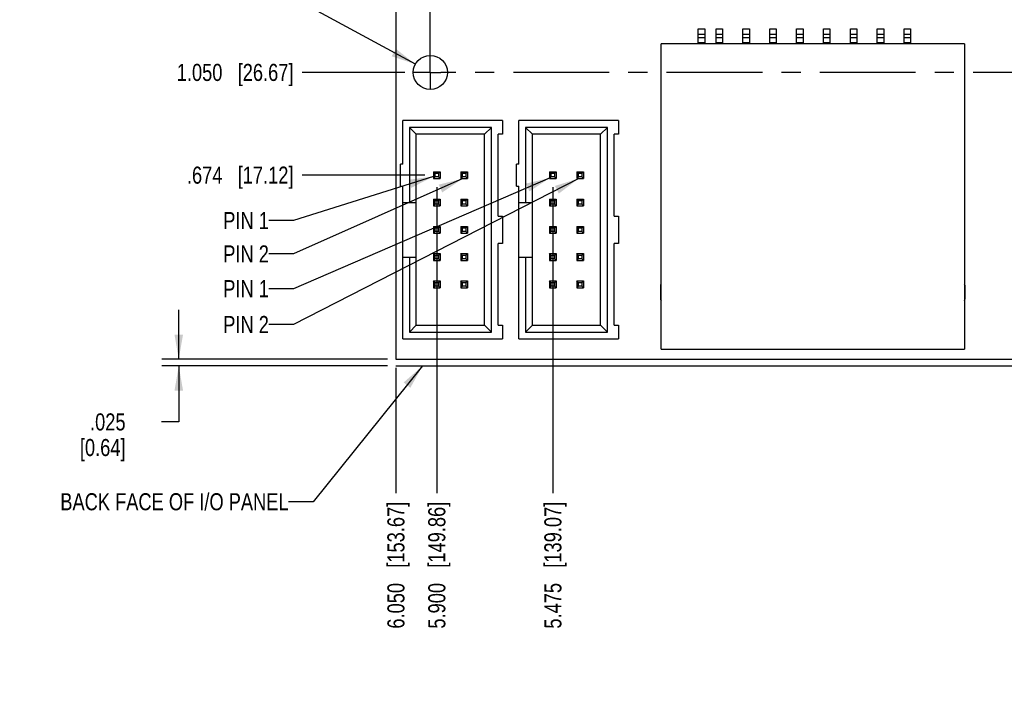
# Model space of a CAD drawing. Header units: inches. Extents: x 0 to 34, y 0 to 22.
# Tile 3 of 20: x 7.8 to 15, y 8 to 13. Entities that reach past the tile are written whole.
import ezdxf

# ---------------------------------------------------------------- set-up
doc = ezdxf.new("R2010")
doc.units = ezdxf.units.IN
doc.header["$LTSCALE"] = 1.87
doc.header["$MEASUREMENT"] = 0
doc.linetypes.add('CENTER', pattern=[0.6, 0.375, -0.075, 0.075, -0.075])
doc.layers.get('0').update_dxf_attribs({"linetype": 'CONTINUOUS'})
for name, color, linetype in [('02___PRT_ALL_AXES', 7, 'CONTINUOUS'), ('DETAIL', 7, 'CONTINUOUS'), ('DIMENSIONS', 7, 'CONTINUOUS')]:
    doc.layers.add(name, color=color, linetype=linetype)
doc.styles.get("Standard").update_dxf_attribs({"font": 'txt', "width": 0.8})
doc.dimstyles.new('DIMSTYLE_1', dxfattribs={"dimtxt": 0.125, "dimasz": 0.18, "dimexe": 0.18, "dimexo": 0.0625, "dimgap": 0.09, "dimtad": 0, "dimtih": 1, "dimtoh": 1, "dimdec": 3, "dimlfac": 0.5, "dimzin": 4, "dimdsep": 46, "dimtxsty": 'STANDARD', "dimblk": '_FILLED', "dimblk1": '_FILLED', "dimblk2": '_FILLED', "dimcen": 0.09, "dimadec": 0, "dimazin": 0, "dimtp": 0.01, "dimtm": 0.01, "dimtfac": 1, "dimtdec": 3, "dimtofl": 0, "dimtmove": 0, "dimatfit": 3, "dimldrblk": '_FILLED', "dimfxl": 1, "dimtolj": 1, "dimtzin": 4, "dimarcsym": 0})
doc.dimstyles.new('DIMSTYLE_2', dxfattribs={"dimtxt": 0.125, "dimasz": 0.18, "dimexe": 0.18, "dimexo": 0.0625, "dimgap": 0.09, "dimtad": 0, "dimtih": 1, "dimtoh": 1, "dimdec": 3, "dimlfac": 0.5, "dimzin": 4, "dimdsep": 46, "dimtxsty": 'STANDARD', "dimblk": '_FILLED', "dimblk1": '_FILLED', "dimblk2": '_FILLED', "dimcen": 0.09, "dimadec": 0, "dimazin": 0, "dimtp": 0.01, "dimtm": 0.01, "dimtfac": 1, "dimtdec": 3, "dimtofl": 0, "dimtmove": 0, "dimatfit": 3, "dimldrblk": '_FILLED', "dimfxl": 1, "dimtolj": 1, "dimtzin": 4, "dimarcsym": 0})
doc.dimstyles.new('DIMSTYLE_3', dxfattribs={"dimtxt": 0.125, "dimasz": 0.18, "dimexe": 0.18, "dimexo": 0.0625, "dimgap": 0.09, "dimtad": 0, "dimtih": 1, "dimtoh": 1, "dimdec": 3, "dimlfac": 0.5, "dimzin": 4, "dimdsep": 46, "dimtxsty": 'STANDARD', "dimblk": '_FILLED', "dimblk1": '_FILLED', "dimblk2": '_FILLED', "dimcen": 0.09, "dimadec": 0, "dimazin": 0, "dimtp": 0.01, "dimtm": 0.01, "dimtfac": 1, "dimtdec": 3, "dimtofl": 0, "dimtmove": 0, "dimatfit": 3, "dimldrblk": '_FILLED', "dimfxl": 1, "dimtolj": 1, "dimtzin": 4, "dimarcsym": 0})
doc.dimstyles.get("Standard").update_dxf_attribs({"dimtxt": 0.125, "dimasz": 0.18, "dimexe": 0.18, "dimexo": 0.0625, "dimgap": 0.09, "dimtad": 0, "dimtih": 1, "dimtoh": 1, "dimdec": 3, "dimzin": 4, "dimdsep": 46, "dimtxsty": 'STANDARD', "dimblk": '_FILLED', "dimblk1": '_FILLED', "dimblk2": '_FILLED', "dimcen": 0.09, "dimadec": 0, "dimazin": 0, "dimtol": 1, "dimtp": 0.01, "dimtm": 0.01, "dimtfac": 1, "dimtdec": 3, "dimtofl": 0, "dimtmove": 0, "dimatfit": 3, "dimldrblk": '_FILLED', "dimfxl": 1, "dimtolj": 1, "dimtzin": 4, "dimarcsym": 0})

# ---------------------------------------------------------------- blocks, each defined once
blk = doc.blocks.new('_FILLED')
at = {"color": 0, "linetype": 'BYBLOCK'}
blk.add_solid([(0, 0), (-1, 0.174), (-1, -0.174)], dxfattribs=at)
blk = doc.blocks.new('*D1')
at = {"layer": 'DIMENSIONS', "color": 2, "linetype": 'CONTINUOUS'}
for p, q in [((8.9575, 10.5086), (8.9575, 10.8686)), ((10.4852, 10.5086), (8.8325, 10.5086)), ((10.4852, 10.4586), (8.8325, 10.4586)), ((8.9575, 10.4586), (8.9575, 10.049)), ((8.9575, 10.049), (8.8303, 10.049))]:
    blk.add_line(p, q, dxfattribs=at)
at = {"layer": 'DIMENSIONS', "color": 2, "linetype": 'CONTINUOUS', "xscale": 0.18, "yscale": 0.18, "zscale": 0.18}
for p, rotation in [((8.9575, 10.5086), 270), ((8.9575, 10.4586), 90)]:
    blk.add_blockref('_FILLED', p, dxfattribs=dict(at, rotation=rotation))
at = {"layer": 'DIMENSIONS', "color": 2, "linetype": 'CONTINUOUS', "insert": (8.5678, 10.1115), "char_height": 0.125, "width": 0.6, "attachment_point": 3, "line_spacing_factor": 0.9}
blk.add_mtext('.025\\P[0.64]', dxfattribs=at)
blk = doc.blocks.new('*D38')
at = {"layer": 'DIMENSIONS', "color": 2, "linetype": 'CONTINUOUS'}
blk.add_line((11.6973, 11.7688), (11.6973, 9.5268), dxfattribs=at)
at = {"layer": 'DIMENSIONS', "color": 2, "linetype": 'CONTINUOUS', "insert": (11.6348, 9.4643), "char_height": 0.125, "width": 1.425, "attachment_point": 3, "rotation": 90, "line_spacing_factor": 0.9}
blk.add_mtext('5.475{\\Ftxt.shx;\\W1.000000;\\H0.125000; }[139.07]', dxfattribs=at)
blk = doc.blocks.new('*D39')
at = {"layer": 'DIMENSIONS', "color": 2, "linetype": 'CONTINUOUS'}
blk.add_line((10.8473, 11.7688), (10.8473, 9.5268), dxfattribs=at)
at = {"layer": 'DIMENSIONS', "color": 2, "linetype": 'CONTINUOUS', "insert": (10.7848, 9.4643), "char_height": 0.125, "width": 1.425, "attachment_point": 3, "rotation": 90, "line_spacing_factor": 0.9}
blk.add_mtext('5.900{\\Ftxt.shx;\\W1.000000;\\H0.125000; }[149.86]', dxfattribs=at)
blk = doc.blocks.new('*D42')
at = {"layer": 'DIMENSIONS', "color": 2, "linetype": 'CONTINUOUS'}
blk.add_line((10.7598, 11.8563), (9.8602, 11.8563), dxfattribs=at)
at = {"layer": 'DIMENSIONS', "color": 2, "linetype": 'CONTINUOUS', "insert": (9.7977, 11.9188), "char_height": 0.125, "width": 1.225, "attachment_point": 3, "line_spacing_factor": 0.9}
blk.add_mtext('.674{\\Ftxt.shx;\\W1.000000;\\H0.125000; }[17.12]', dxfattribs=at)
blk = doc.blocks.new('*D43')
at = {"layer": 'DIMENSIONS', "color": 2, "linetype": 'CONTINUOUS'}
blk.add_line((10.6968, 17.1626), (9.8602, 17.1626), dxfattribs=at)
at = {"layer": 'DIMENSIONS', "color": 2, "linetype": 'CONTINUOUS', "insert": (9.7977, 17.2251), "char_height": 0.125, "width": 1.325, "attachment_point": 3, "line_spacing_factor": 0.9}
blk.add_mtext('3.327{\\Ftxt.shx;\\W1.000000;\\H0.125000; }[84.51]', dxfattribs=at)
blk = doc.blocks.new('*D53')
at = {"layer": 'DIMENSIONS', "color": 2, "linetype": 'CONTINUOUS'}
blk.add_line((10.612, 12.6086), (9.8602, 12.6086), dxfattribs=at)
at = {"layer": 'DIMENSIONS', "color": 2, "linetype": 'CONTINUOUS', "insert": (9.7977, 12.6711), "char_height": 0.125, "width": 1.325, "attachment_point": 3, "line_spacing_factor": 0.9}
blk.add_mtext('1.050{\\Ftxt.shx;\\W1.000000;\\H0.125000; }[26.67]', dxfattribs=at)
blk = doc.blocks.new('*D54')
at = {"layer": 'DIMENSIONS', "color": 2, "linetype": 'CONTINUOUS'}
blk.add_line((10.612, 18.2566), (9.8602, 18.2566), dxfattribs=at)
at = {"layer": 'DIMENSIONS', "color": 2, "linetype": 'CONTINUOUS', "insert": (9.7977, 18.3191), "char_height": 0.125, "width": 1.225, "attachment_point": 3, "line_spacing_factor": 0.9}
blk.add_mtext('3.874{\\Ftxt.shx;\\W1.000000;\\H0.125000; }[98.4]', dxfattribs=at)
blk = doc.blocks.new('*D55')
at = {"layer": 'DIMENSIONS', "color": 2, "linetype": 'CONTINUOUS'}
for p, q in [((9.7977, 13.1546), (9.6802, 13.1546)), ((10.6902, 12.6685), (9.7977, 13.1546))]:
    blk.add_line(p, q, dxfattribs=at)
at = {"layer": 'DIMENSIONS', "color": 2, "linetype": 'CONTINUOUS', "xscale": 0.18, "yscale": 0.18, "zscale": 0.18, "rotation": 331.4272481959}
blk.add_blockref('_FILLED', (10.6902, 12.6685), dxfattribs=at)
at = {"layer": 'DIMENSIONS', "color": 2, "linetype": 'CONTINUOUS', "insert": (9.6177, 13.2171), "char_height": 0.125, "width": 1.591667, "attachment_point": 3, "line_spacing_factor": 0.9}
blk.add_mtext('6X \\Fgdt;{\\Fgdt;n}\\Ftxt;.125{\\Ftxt.shx;\\W1.000000;\\H0.125000; }[3.18]', dxfattribs=at)
blk = doc.blocks.new('*D57')
at = {"layer": 'DIMENSIONS', "color": 2, "linetype": 'CONTINUOUS'}
blk.add_line((10.5477, 10.4461), (10.5477, 9.5268), dxfattribs=at)
at = {"layer": 'DIMENSIONS', "color": 2, "linetype": 'CONTINUOUS', "insert": (10.4852, 9.4643), "char_height": 0.125, "width": 1.425, "attachment_point": 3, "rotation": 90, "line_spacing_factor": 0.9}
blk.add_mtext('6.050{\\Ftxt.shx;\\W1.000000;\\H0.125000; }[153.67]', dxfattribs=at)

msp = doc.modelspace()

# ---------------------------------------------------------------- linework, layer by layer
at = {"color": 7, "linetype": 'CONTINUOUS'}
for p, q in [((10.5477, 18.6086), (10.5477, 10.5086)), ((12.7624, 12.8175), (12.7624, 12.9278)), ((12.7624, 12.9278), (12.8096, 12.9278)), ((12.8096, 12.9278), (12.8096, 12.8175)), ((12.8923, 12.8175), (12.8923, 12.9278)), ((12.8923, 12.9278), (12.9395, 12.9278)), ((12.9395, 12.9278), (12.9395, 12.8175)), ((13.0891, 12.8175), (13.0891, 12.9278)), ((13.0891, 12.9278), (13.1364, 12.9278)), ((13.1364, 12.9278), (13.1364, 12.8175)), ((13.286, 12.8175), (13.286, 12.9278)), ((13.286, 12.9278), (13.3332, 12.9278)), ((13.3332, 12.9278), (13.3332, 12.8175)), ((13.4828, 12.8175), (13.4828, 12.9278)), ((13.4828, 12.9278), (13.5301, 12.9278)), ((13.5301, 12.9278), (13.5301, 12.8175)), ((13.6797, 12.8175), (13.6797, 12.9278)), ((13.6797, 12.9278), (13.7269, 12.9278)), ((13.7269, 12.9278), (13.7269, 12.8175)), ((13.8765, 12.8175), (13.8765, 12.9278)), ((13.8765, 12.9278), (13.9238, 12.9278)), ((13.9238, 12.9278), (13.9238, 12.8175)), ((14.0734, 12.8175), (14.0734, 12.9278)), ((14.0734, 12.9278), (14.1206, 12.9278)), ((14.1206, 12.9278), (14.1206, 12.8175)), ((14.2702, 12.8175), (14.2702, 12.9278)), ((14.2702, 12.9278), (14.3175, 12.9278)), ((14.3175, 12.9278), (14.3175, 12.8175)), ((12.8096, 12.8868), (12.7624, 12.8868)), ((12.7624, 12.8637), (12.8096, 12.8637)), ((12.9395, 12.8868), (12.8923, 12.8868)), ((12.8923, 12.8637), (12.9395, 12.8637)), ((13.1364, 12.8868), (13.0891, 12.8868)), ((13.0891, 12.8637), (13.1364, 12.8637)), ((13.3332, 12.8868), (13.286, 12.8868)), ((13.286, 12.8637), (13.3332, 12.8637)), ((13.5301, 12.8868), (13.4828, 12.8868)), ((13.4828, 12.8637), (13.5301, 12.8637)), ((13.7269, 12.8868), (13.6797, 12.8868)), ((13.6797, 12.8637), (13.7269, 12.8637)), ((13.9238, 12.8868), (13.8765, 12.8868)), ((13.8765, 12.8637), (13.9238, 12.8637)), ((14.1206, 12.8868), (14.0734, 12.8868)), ((14.0734, 12.8637), (14.1206, 12.8637)), ((14.3175, 12.8868), (14.2702, 12.8868)), ((14.2702, 12.8637), (14.3175, 12.8637)), ((12.4907, 10.5813), (12.4907, 12.8175)), ((14.7112, 12.8175), (12.4907, 12.8175)), ((12.8096, 12.8265), (12.7624, 12.8265)), ((12.9395, 12.8265), (12.8923, 12.8265)), ((13.1364, 12.8265), (13.0891, 12.8265)), ((13.3332, 12.8265), (13.286, 12.8265)), ((13.5301, 12.8265), (13.4828, 12.8265)), ((13.7269, 12.8265), (13.6797, 12.8265)), ((13.9238, 12.8265), (13.8765, 12.8265)), ((14.1206, 12.8265), (14.0734, 12.8265)), ((14.3175, 12.8265), (14.2702, 12.8265)), ((14.7112, 12.8175), (14.7112, 10.5813)), ((10.5973, 11.9363), (10.5973, 12.2563)), ((11.3273, 12.2563), (10.5973, 12.2563)), ((10.6473, 12.2063), (10.6473, 11.6563)), ((10.6473, 12.2063), (10.6973, 12.1563)), ((11.2473, 12.2063), (10.6473, 12.2063)), ((11.1973, 12.1563), (11.2473, 12.2063)), ((11.2473, 10.7063), (11.2473, 12.2063)), ((11.3273, 12.2563), (11.3273, 12.1563)), ((11.4473, 11.9363), (11.4473, 12.2563)), ((12.1773, 12.2563), (11.4473, 12.2563)), ((11.4973, 12.2063), (11.4973, 11.6563)), ((11.4973, 12.2063), (11.5473, 12.1563)), ((12.0973, 12.2063), (11.4973, 12.2063)), ((12.0473, 12.1563), (12.0973, 12.2063)), ((12.0973, 10.7063), (12.0973, 12.2063)), ((12.1773, 12.2563), (12.1773, 12.1563)), ((10.6973, 10.7563), (10.6973, 12.1563)), ((11.1973, 12.1563), (10.6973, 12.1563)), ((11.1973, 10.7563), (11.1973, 12.1563)), ((11.2973, 11.5563), (11.2973, 12.1563)), ((11.3273, 12.1563), (11.2973, 12.1563)), ((11.5473, 10.7563), (11.5473, 12.1563)), ((12.0473, 12.1563), (11.5473, 12.1563)), ((12.0473, 10.7563), (12.0473, 12.1563)), ((12.1473, 11.5563), (12.1473, 12.1563)), ((12.1773, 12.1563), (12.1473, 12.1563)), ((10.5813, 11.7763), (10.5813, 11.9363)), ((10.5973, 11.9363), (10.5813, 11.9363)), ((11.4313, 11.7763), (11.4313, 11.9363)), ((11.4473, 11.9363), (11.4313, 11.9363)), ((10.8353, 11.8683), (10.8223, 11.8813)), ((10.8223, 11.8813), (10.8223, 11.8313)), ((10.8223, 11.8813), (10.8723, 11.8813)), ((10.8353, 11.8443), (10.8223, 11.8313)), ((10.8223, 11.8313), (10.8723, 11.8313)), ((10.8353, 11.8443), (10.8353, 11.8683)), ((10.8593, 11.8683), (10.8353, 11.8683)), ((10.8593, 11.8443), (10.8353, 11.8443)), ((10.8593, 11.8683), (10.8723, 11.8813)), ((10.8593, 11.8683), (10.8593, 11.8443)), ((10.8723, 11.8313), (10.8593, 11.8443)), ((10.8723, 11.8813), (10.8723, 11.8313)), ((11.0223, 11.8813), (11.0223, 11.8313)), ((11.0353, 11.8683), (11.0223, 11.8813)), ((11.0223, 11.8813), (11.0723, 11.8813)), ((11.0353, 11.8443), (11.0223, 11.8313)), ((11.0223, 11.8313), (11.0723, 11.8313)), ((11.0353, 11.8443), (11.0353, 11.8683)), ((11.0593, 11.8683), (11.0353, 11.8683)), ((11.0593, 11.8443), (11.0353, 11.8443)), ((11.0593, 11.8683), (11.0723, 11.8813)), ((11.0593, 11.8683), (11.0593, 11.8443)), ((11.0723, 11.8313), (11.0593, 11.8443)), ((11.0723, 11.8813), (11.0723, 11.8313)), ((11.6723, 11.8813), (11.6723, 11.8313)), ((11.6853, 11.8683), (11.6723, 11.8813)), ((11.6723, 11.8813), (11.7223, 11.8813)), ((11.6853, 11.8443), (11.6723, 11.8313)), ((11.6723, 11.8313), (11.7223, 11.8313)), ((11.6853, 11.8443), (11.6853, 11.8683)), ((11.7093, 11.8683), (11.6853, 11.8683)), ((11.7093, 11.8443), (11.6853, 11.8443)), ((11.7093, 11.8683), (11.7223, 11.8813)), ((11.7093, 11.8683), (11.7093, 11.8443)), ((11.7223, 11.8313), (11.7093, 11.8443)), ((11.7223, 11.8813), (11.7223, 11.8313)), ((11.8853, 11.8683), (11.8723, 11.8813)), ((11.8723, 11.8813), (11.8723, 11.8313)), ((11.8723, 11.8813), (11.9223, 11.8813)), ((11.8853, 11.8443), (11.8723, 11.8313)), ((11.8723, 11.8313), (11.9223, 11.8313)), ((11.8853, 11.8443), (11.8853, 11.8683)), ((11.9093, 11.8683), (11.8853, 11.8683)), ((11.9093, 11.8443), (11.8853, 11.8443)), ((11.9093, 11.8683), (11.9223, 11.8813)), ((11.9093, 11.8683), (11.9093, 11.8443)), ((11.9223, 11.8313), (11.9093, 11.8443)), ((11.9223, 11.8813), (11.9223, 11.8313)), ((10.5813, 11.7763), (10.5973, 11.7763)), ((10.5973, 10.6563), (10.5973, 11.7763)), ((11.4313, 11.7763), (11.4473, 11.7763)), ((11.4473, 10.6563), (11.4473, 11.7763)), ((10.5973, 11.6563), (10.6973, 11.6563)), ((10.8353, 11.6683), (10.8223, 11.6813)), ((10.8223, 11.6813), (10.8223, 11.6313)), ((10.8223, 11.6813), (10.8723, 11.6813)), ((10.8353, 11.6443), (10.8223, 11.6313)), ((10.8223, 11.6313), (10.8723, 11.6313)), ((10.8353, 11.6443), (10.8353, 11.6683)), ((10.8593, 11.6683), (10.8353, 11.6683)), ((10.8593, 11.6443), (10.8353, 11.6443)), ((10.8593, 11.6683), (10.8723, 11.6813)), ((10.8593, 11.6683), (10.8593, 11.6443)), ((10.8723, 11.6313), (10.8593, 11.6443)), ((10.8723, 11.6813), (10.8723, 11.6313)), ((11.0353, 11.6683), (11.0223, 11.6813)), ((11.0223, 11.6813), (11.0223, 11.6313)), ((11.0223, 11.6813), (11.0723, 11.6813)), ((11.0353, 11.6443), (11.0223, 11.6313)), ((11.0223, 11.6313), (11.0723, 11.6313)), ((11.0353, 11.6443), (11.0353, 11.6683)), ((11.0593, 11.6683), (11.0353, 11.6683)), ((11.0593, 11.6443), (11.0353, 11.6443)), ((11.0593, 11.6683), (11.0723, 11.6813)), ((11.0593, 11.6683), (11.0593, 11.6443)), ((11.0723, 11.6313), (11.0593, 11.6443)), ((11.0723, 11.6813), (11.0723, 11.6313)), ((11.4473, 11.6563), (11.5473, 11.6563)), ((11.6853, 11.6683), (11.6723, 11.6813)), ((11.6723, 11.6813), (11.6723, 11.6313)), ((11.6723, 11.6813), (11.7223, 11.6813)), ((11.6853, 11.6443), (11.6723, 11.6313)), ((11.6723, 11.6313), (11.7223, 11.6313)), ((11.6853, 11.6443), (11.6853, 11.6683)), ((11.7093, 11.6683), (11.6853, 11.6683)), ((11.7093, 11.6443), (11.6853, 11.6443)), ((11.7093, 11.6683), (11.7223, 11.6813)), ((11.7093, 11.6683), (11.7093, 11.6443)), ((11.7223, 11.6313), (11.7093, 11.6443)), ((11.7223, 11.6813), (11.7223, 11.6313)), ((11.8853, 11.6683), (11.8723, 11.6813)), ((11.8723, 11.6813), (11.8723, 11.6313)), ((11.8723, 11.6813), (11.9223, 11.6813)), ((11.8853, 11.6443), (11.8723, 11.6313)), ((11.8723, 11.6313), (11.9223, 11.6313)), ((11.8853, 11.6443), (11.8853, 11.6683)), ((11.9093, 11.6683), (11.8853, 11.6683)), ((11.9093, 11.6443), (11.8853, 11.6443)), ((11.9093, 11.6683), (11.9223, 11.6813)), ((11.9093, 11.6683), (11.9093, 11.6443)), ((11.9223, 11.6313), (11.9093, 11.6443)), ((11.9223, 11.6813), (11.9223, 11.6313)), ((11.2973, 11.5563), (11.3273, 11.5563)), ((11.3273, 11.5563), (11.3273, 11.3563)), ((12.1473, 11.5563), (12.1773, 11.5563)), ((12.1773, 11.5563), (12.1773, 11.3563)), ((10.8353, 11.4683), (10.8223, 11.4813)), ((10.8223, 11.4813), (10.8223, 11.4313)), ((10.8223, 11.4813), (10.8723, 11.4813)), ((10.8353, 11.4443), (10.8353, 11.4683)), ((10.8593, 11.4683), (10.8353, 11.4683)), ((10.8593, 11.4683), (10.8723, 11.4813)), ((10.8593, 11.4683), (10.8593, 11.4443)), ((10.8723, 11.4813), (10.8723, 11.4313)), ((11.0353, 11.4683), (11.0223, 11.4813)), ((11.0223, 11.4813), (11.0223, 11.4313)), ((11.0223, 11.4813), (11.0723, 11.4813)), ((11.0353, 11.4443), (11.0353, 11.4683)), ((11.0593, 11.4683), (11.0353, 11.4683)), ((11.0593, 11.4683), (11.0723, 11.4813)), ((11.0593, 11.4683), (11.0593, 11.4443)), ((11.0723, 11.4813), (11.0723, 11.4313)), ((11.6853, 11.4683), (11.6723, 11.4813)), ((11.6723, 11.4813), (11.6723, 11.4313)), ((11.6723, 11.4813), (11.7223, 11.4813)), ((11.6853, 11.4443), (11.6853, 11.4683)), ((11.7093, 11.4683), (11.6853, 11.4683)), ((11.7093, 11.4683), (11.7223, 11.4813)), ((11.7093, 11.4683), (11.7093, 11.4443)), ((11.7223, 11.4813), (11.7223, 11.4313)), ((11.8853, 11.4683), (11.8723, 11.4813)), ((11.8723, 11.4813), (11.8723, 11.4313)), ((11.8723, 11.4813), (11.9223, 11.4813)), ((11.8853, 11.4443), (11.8853, 11.4683)), ((11.9093, 11.4683), (11.8853, 11.4683)), ((11.9093, 11.4683), (11.9223, 11.4813)), ((11.9093, 11.4683), (11.9093, 11.4443)), ((11.9223, 11.4813), (11.9223, 11.4313)), ((10.8353, 11.4443), (10.8223, 11.4313)), ((10.8223, 11.4313), (10.8723, 11.4313)), ((10.8593, 11.4443), (10.8353, 11.4443)), ((10.8723, 11.4313), (10.8593, 11.4443)), ((11.0353, 11.4443), (11.0223, 11.4313)), ((11.0223, 11.4313), (11.0723, 11.4313)), ((11.0593, 11.4443), (11.0353, 11.4443)), ((11.0723, 11.4313), (11.0593, 11.4443)), ((11.6853, 11.4443), (11.6723, 11.4313)), ((11.6723, 11.4313), (11.7223, 11.4313)), ((11.7093, 11.4443), (11.6853, 11.4443)), ((11.7223, 11.4313), (11.7093, 11.4443)), ((11.8853, 11.4443), (11.8723, 11.4313)), ((11.8723, 11.4313), (11.9223, 11.4313)), ((11.9093, 11.4443), (11.8853, 11.4443)), ((11.9223, 11.4313), (11.9093, 11.4443)), ((11.2973, 10.7563), (11.2973, 11.3563)), ((11.3273, 11.3563), (11.2973, 11.3563)), ((12.1473, 10.7563), (12.1473, 11.3563)), ((12.1773, 11.3563), (12.1473, 11.3563)), ((10.5973, 11.2563), (10.6973, 11.2563)), ((10.6473, 11.2563), (10.6473, 10.7063)), ((10.8353, 11.2683), (10.8223, 11.2813)), ((10.8223, 11.2813), (10.8223, 11.2313)), ((10.8223, 11.2813), (10.8723, 11.2813)), ((10.8353, 11.2443), (10.8353, 11.2683)), ((10.8593, 11.2683), (10.8353, 11.2683)), ((10.8593, 11.2683), (10.8723, 11.2813)), ((10.8593, 11.2683), (10.8593, 11.2443)), ((10.8723, 11.2813), (10.8723, 11.2313)), ((11.0353, 11.2683), (11.0223, 11.2813)), ((11.0223, 11.2813), (11.0223, 11.2313)), ((11.0223, 11.2813), (11.0723, 11.2813)), ((11.0353, 11.2443), (11.0353, 11.2683)), ((11.0593, 11.2683), (11.0353, 11.2683)), ((11.0593, 11.2683), (11.0723, 11.2813)), ((11.0593, 11.2683), (11.0593, 11.2443)), ((11.0723, 11.2813), (11.0723, 11.2313)), ((11.4473, 11.2563), (11.5473, 11.2563)), ((11.4973, 11.2563), (11.4973, 10.7063)), ((11.6853, 11.2683), (11.6723, 11.2813)), ((11.6723, 11.2813), (11.6723, 11.2313)), ((11.6723, 11.2813), (11.7223, 11.2813)), ((11.6853, 11.2443), (11.6853, 11.2683)), ((11.7093, 11.2683), (11.6853, 11.2683)), ((11.7093, 11.2683), (11.7223, 11.2813)), ((11.7093, 11.2683), (11.7093, 11.2443)), ((11.7223, 11.2813), (11.7223, 11.2313)), ((11.8853, 11.2683), (11.8723, 11.2813)), ((11.8723, 11.2813), (11.8723, 11.2313)), ((11.8723, 11.2813), (11.9223, 11.2813)), ((11.8853, 11.2443), (11.8853, 11.2683)), ((11.9093, 11.2683), (11.8853, 11.2683)), ((11.9093, 11.2683), (11.9223, 11.2813)), ((11.9093, 11.2683), (11.9093, 11.2443)), ((11.9223, 11.2813), (11.9223, 11.2313)), ((10.8353, 11.2443), (10.8223, 11.2313)), ((10.8223, 11.2313), (10.8723, 11.2313)), ((10.8593, 11.2443), (10.8353, 11.2443)), ((10.8723, 11.2313), (10.8593, 11.2443)), ((11.0353, 11.2443), (11.0223, 11.2313)), ((11.0223, 11.2313), (11.0723, 11.2313)), ((11.0593, 11.2443), (11.0353, 11.2443)), ((11.0723, 11.2313), (11.0593, 11.2443)), ((11.6853, 11.2443), (11.6723, 11.2313)), ((11.6723, 11.2313), (11.7223, 11.2313)), ((11.7093, 11.2443), (11.6853, 11.2443)), ((11.7223, 11.2313), (11.7093, 11.2443)), ((11.8853, 11.2443), (11.8723, 11.2313)), ((11.8723, 11.2313), (11.9223, 11.2313)), ((11.9093, 11.2443), (11.8853, 11.2443)), ((11.9223, 11.2313), (11.9093, 11.2443)), ((10.8353, 11.0683), (10.8223, 11.0813)), ((10.8223, 11.0813), (10.8223, 11.0313)), ((10.8223, 11.0813), (10.8723, 11.0813)), ((10.8353, 11.0443), (10.8223, 11.0313)), ((10.8353, 11.0443), (10.8353, 11.0683)), ((10.8593, 11.0683), (10.8353, 11.0683)), ((10.8593, 11.0443), (10.8353, 11.0443)), ((10.8593, 11.0683), (10.8723, 11.0813)), ((10.8593, 11.0683), (10.8593, 11.0443)), ((10.8723, 11.0313), (10.8593, 11.0443)), ((10.8723, 11.0813), (10.8723, 11.0313)), ((11.0353, 11.0683), (11.0223, 11.0813)), ((11.0223, 11.0813), (11.0223, 11.0313)), ((11.0223, 11.0813), (11.0723, 11.0813)), ((11.0353, 11.0443), (11.0223, 11.0313)), ((11.0353, 11.0443), (11.0353, 11.0683)), ((11.0593, 11.0683), (11.0353, 11.0683)), ((11.0593, 11.0443), (11.0353, 11.0443)), ((11.0593, 11.0683), (11.0723, 11.0813)), ((11.0593, 11.0683), (11.0593, 11.0443)), ((11.0723, 11.0313), (11.0593, 11.0443)), ((11.0723, 11.0813), (11.0723, 11.0313)), ((11.6853, 11.0683), (11.6723, 11.0813)), ((11.6723, 11.0813), (11.6723, 11.0313)), ((11.6723, 11.0813), (11.7223, 11.0813)), ((11.6853, 11.0443), (11.6723, 11.0313)), ((11.6853, 11.0443), (11.6853, 11.0683)), ((11.7093, 11.0683), (11.6853, 11.0683)), ((11.7093, 11.0443), (11.6853, 11.0443)), ((11.7093, 11.0683), (11.7223, 11.0813)), ((11.7093, 11.0683), (11.7093, 11.0443)), ((11.7223, 11.0313), (11.7093, 11.0443)), ((11.7223, 11.0813), (11.7223, 11.0313)), ((11.8853, 11.0683), (11.8723, 11.0813)), ((11.8723, 11.0813), (11.8723, 11.0313)), ((11.8723, 11.0813), (11.9223, 11.0813)), ((11.8853, 11.0443), (11.8723, 11.0313)), ((11.8853, 11.0443), (11.8853, 11.0683)), ((11.9093, 11.0683), (11.8853, 11.0683)), ((11.9093, 11.0443), (11.8853, 11.0443)), ((11.9093, 11.0683), (11.9223, 11.0813)), ((11.9093, 11.0683), (11.9093, 11.0443)), ((11.9223, 11.0313), (11.9093, 11.0443)), ((11.9223, 11.0813), (11.9223, 11.0313)), ((12.4848, 11.0456), (12.4848, 10.9511)), ((14.7171, 10.9511), (14.7171, 11.0456)), ((10.8223, 11.0313), (10.8723, 11.0313)), ((11.0223, 11.0313), (11.0723, 11.0313)), ((11.6723, 11.0313), (11.7223, 11.0313)), ((11.8723, 11.0313), (11.9223, 11.0313)), ((10.6973, 10.7563), (10.6473, 10.7063)), ((10.6973, 10.7563), (11.1973, 10.7563)), ((11.1973, 10.7563), (11.2473, 10.7063)), ((11.2973, 10.7563), (11.3273, 10.7563)), ((11.3273, 10.7563), (11.3273, 10.6563)), ((11.5473, 10.7563), (11.4973, 10.7063)), ((11.5473, 10.7563), (12.0473, 10.7563)), ((12.0473, 10.7563), (12.0973, 10.7063)), ((12.1473, 10.7563), (12.1773, 10.7563)), ((12.1773, 10.7563), (12.1773, 10.6563)), ((10.6473, 10.7063), (11.2473, 10.7063)), ((11.4973, 10.7063), (12.0973, 10.7063)), ((10.5973, 10.6563), (11.3273, 10.6563)), ((11.4473, 10.6563), (12.1773, 10.6563)), ((12.4907, 10.5813), (14.7112, 10.5813)), ((10.5477, 10.5086), (15.1507, 10.5086))]:
    msp.add_line(p, q, dxfattribs=at)
msp.add_circle((10.8, 12.6087), 0.125, dxfattribs=at)
for centre, start, end in [((12.5005, 11.0456), 128.68211, 180), ((14.7013, 11.0456), 0, 51.31774), ((12.5005, 10.9511), 180, 231.31789), ((14.7013, 10.9511), 308.68226, 360)]:
    msp.add_arc(centre, 0.0157, start, end, dxfattribs=at)
at = {"layer": '02___PRT_ALL_AXES', "color": 7, "linetype": 'CENTER'}
for p, q in [((10.7997, 12.6086), (10.7997, 18.1314)), ((10.7997, 12.6086), (10.6745, 12.6086)), ((10.7997, 12.6086), (10.7997, 12.4834)), ((10.7997, 12.6086), (10.877, 12.6086)), ((16.5977, 12.6086), (10.877, 12.6086))]:
    msp.add_line(p, q, dxfattribs=at)
at = {"layer": 'DETAIL', "color": 8}
msp.add_line((10.5477, 10.4586), (22.6475, 10.4586), dxfattribs=at)

# ---------------------------------------------------------------- texts
at = {"layer": 'DETAIL', "color": 2, "linetype": 'CONTINUOUS', "char_height": 0.125, "attachment_point": 3, "line_spacing_factor": 0.9}
for s, insert, width in [('PIN 1', (9.6177, 11.5862), 0.5), ('PIN 2', (9.6177, 11.3416), 0.5), ('PIN 1', (9.6177, 11.0873), 0.5), ('PIN 2', (9.6177, 10.825), 0.5), ('BACK FACE OF I/O PANEL', (9.7618, 9.5268), 2.2)]:
    msp.add_mtext(s, dxfattribs=dict(at, insert=insert, width=width))

# ---------------------------------------------------------------- dimensions: what is measured, and where the dimension line sits
at = {"layer": 'DIMENSIONS', "color": 2, "linetype": 'CONTINUOUS'}
for feature_location, offset, dtype, origin, picture, middle in [((10.612, 18.2566), (-0.7518, 0), 0, (10.6745, 10.5086), '*D54', (8.8852, 18.2566)), ((10.6968, 17.1626), (-0.8367, 0), 0, (10.7593, 10.5086), '*D43', (8.8352, 17.1626)), ((10.612, 12.6086), (-0.7518, 0), 0, (10.6745, 10.5086), '*D53', (8.8352, 12.6086)), ((10.7598, 11.8563), (-0.8997, 0), 0, (10.8223, 10.5086), '*D42', (8.9352, 11.8563)), ((10.8473, 11.7688), (0, -2.242), 1, (22.6477, 11.8313), '*D39', (11.0042, 8.4836)), ((11.6973, 11.7688), (0, -2.242), 1, (22.6477, 11.8313), '*D38', (11.8542, 8.4836)), ((10.5477, 10.4461), (0, -0.9193), 1, (22.6477, 10.5086), '*D57', (10.7045, 8.4836))]:
    dim = msp.add_ordinate_dim(feature_location=feature_location, offset=offset, dtype=dtype, origin=origin, dimstyle='DIMSTYLE_2', dxfattribs=at)
    dim.commit()
    dim.dimension.update_dxf_attribs({"geometry": picture, "text_midpoint": middle})
dim = msp.add_diameter_dim_2p(p1=(10.6902, 12.6685), p2=(10.9097, 12.5489), text='6X <>', dimstyle='DIMSTYLE_3', dxfattribs=at)
dim.commit()
dim.dimension.update_dxf_attribs({"geometry": '*D55', "text_midpoint": (8.6218, 13.1546), "dimtype": 163})
dim = msp.add_linear_dim(base=(8.9575, 10.4586), p1=(10.4852, 10.5086), p2=(10.4852, 10.4586), angle=270, dimstyle='DIMSTYLE_1', dxfattribs=at)
dim.commit()
dim.dimension.update_dxf_attribs({"geometry": '*D1', "text_midpoint": (8.2178, 9.9553), "dimtype": 160})

# ---------------------------------------------------------------- leaders
at = {"layer": 'DETAIL', "color": 2, "linetype": 'CONTINUOUS'}
for points in [[(10.8223, 11.8465), (9.7977, 11.5237), (9.6177, 11.5237)], [(11.6779, 11.8369), (9.7977, 11.0248), (9.6177, 11.0248)], [(11.0386, 11.8313), (9.7977, 11.2791), (9.6177, 11.2791)], [(11.8866, 11.8313), (9.7977, 10.7625), (9.6177, 10.7625)], [(10.7421, 10.4586), (9.9418, 9.4643), (9.7618, 9.4643)]]:
    msp.add_leader(points, dimstyle='STANDARD', override={"dimtad": 0}, dxfattribs=at)

doc.saveas('drawing.dxf')
